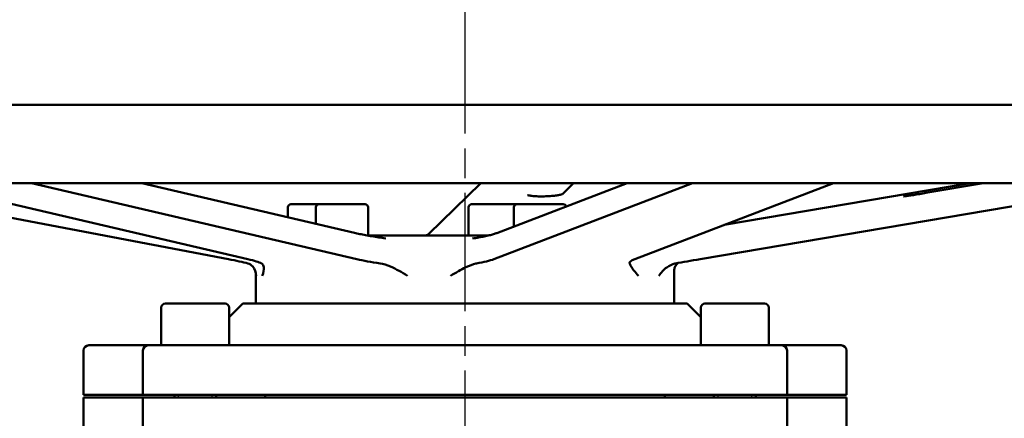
# Model space of a CAD drawing. Header units: millimetres. Extents: x 0 to 1680, y 0 to 1188.
# Tile 11 of 27: x 442 to 630, y 845 to 921. Entities that reach past the tile are written whole.
import ezdxf

# ---------------------------------------------------------------- set-up
doc = ezdxf.new("R2010")
doc.units = ezdxf.units.MM
doc.header["$LTSCALE"] = 4
doc.linetypes.add('CHAIN', pattern=[0.7087, 0.4724, -0.0591, 0.1181, -0.0591])
for name, color, linetype, lineweight in [('Видимый контур (ГОСТ)', 7, 'Continuous', 50), ('Линия резьбы (ГОСТ)', 7, 'Continuous', 25), ('Осевая линия (ГОСТ)', 7, 'Continuous', 25), ('Размер (ГОСТ)', 7, 'Continuous', 25)]:
    doc.layers.add(name, color=color, linetype=linetype, lineweight=lineweight)
doc.styles.add('Обычный текст (ГОСТ)', font='GOST Common Italic.ttf')
doc.dimstyles.new('Обычный (ГОСТ)', dxfattribs={"dimscale": 4, "dimtxt": 3.5, "dimasz": 3.5, "dimexe": 1, "dimexo": 0, "dimgap": 0.5, "dimtad": 1, "dimtxsty": 'Обычный текст (ГОСТ)', "dimblk": 'Filled-1', "dimcen": 0.09, "dimdle": 15, "dimclrd": 256, "dimclre": 256, "dimclrt": 256, "dimazin": 2, "dimtfac": 0.714286, "dimtdec": 3, "dimtmove": 0, "dimatfit": 3, "dimfxl": 1, "dimtolj": 1, "dimlwd": 25, "dimlwe": 25, "dimarcsym": 0})

# ---------------------------------------------------------------- blocks, each defined once
blk = doc.blocks.new('Filled-1')
at = {"color": 0}
for p, q in [((0, 0), (-1, 0.143)), ((-1, 0.143), (-1, -0.143)), ((-1, 0), (0, 0)), ((-1, -0.143), (0, 0))]:
    blk.add_line(p, q, dxfattribs=at)
at = {"color": 0, "flags": 128}
blk.add_lwpolyline([(-1, -0.143), (0, 0), (-1, 0.143), (-1, -0.143)], dxfattribs=at)
at = {"color": 0}
blk.add_solid([(-1, -0.143), (0, 0), (-1, 0.143), (-1, -0.143)], dxfattribs=at)
blk = doc.blocks.new('*D9')
at = {"layer": 'Defpoints', "color": 0, "linetype": 'Continuous', "transparency": 16777216}
for p in [(847.29, 1034.22), (847.29, 800.6), (367.29, 773.24)]:
    blk.add_point(p, dxfattribs=at)
at = {"layer": 'Размер (ГОСТ)', "linetype": 'Continuous', "lineweight": 25, "transparency": 16777216}
for p, q in [((367.29, 773.24), (367.29, 1038.22)), ((847.29, 800.6), (847.29, 1038.22)), ((381.29, 1034.22), (833.29, 1034.22))]:
    blk.add_line(p, q, dxfattribs=at)
at = {"layer": 'Размер (ГОСТ)', "linetype": 'Continuous', "lineweight": 25, "transparency": 16777216, "xscale": 14, "yscale": 14, "zscale": 14, "rotation": 180}
blk.add_blockref('Filled-1', (367.29, 1034.22), dxfattribs=at)
at = {"layer": 'Размер (ГОСТ)', "linetype": 'Continuous', "lineweight": 25, "transparency": 16777216, "xscale": 14, "yscale": 14, "zscale": 14}
blk.add_blockref('Filled-1', (847.29, 1034.22), dxfattribs=at)
at = {"layer": 'Размер (ГОСТ)', "linetype": 'Continuous', "lineweight": 25, "transparency": 16777216, "insert": (595.58, 1050.22), "char_height": 14, "attachment_point": 1, "style": 'Обычный текст (ГОСТ)'}
blk.add_mtext('\\A1;480', dxfattribs=at)
blk = doc.blocks.new('*D10')
at = {"layer": 'Defpoints', "color": 0, "linetype": 'Continuous', "transparency": 16777216}
for p in [(847.29, 974.6), (527.29, 914.6), (847.29, 800.6)]:
    blk.add_point(p, dxfattribs=at)
at = {"layer": 'Размер (ГОСТ)', "linetype": 'Continuous', "lineweight": 25, "transparency": 16777216}
for p, q in [((527.29, 914.6), (527.29, 978.6)), ((847.29, 800.6), (847.29, 978.6)), ((541.29, 974.6), (833.29, 974.6))]:
    blk.add_line(p, q, dxfattribs=at)
at = {"layer": 'Размер (ГОСТ)', "linetype": 'Continuous', "lineweight": 25, "transparency": 16777216, "xscale": 14, "yscale": 14, "zscale": 14, "rotation": 180}
blk.add_blockref('Filled-1', (527.29, 974.6), dxfattribs=at)
at = {"layer": 'Размер (ГОСТ)', "linetype": 'Continuous', "lineweight": 25, "transparency": 16777216, "xscale": 14, "yscale": 14, "zscale": 14}
blk.add_blockref('Filled-1', (847.29, 974.6), dxfattribs=at)
at = {"layer": 'Размер (ГОСТ)', "linetype": 'Continuous', "lineweight": 25, "transparency": 16777216, "insert": (672.42, 990.6), "char_height": 14, "attachment_point": 1, "style": 'Обычный текст (ГОСТ)'}
blk.add_mtext('\\A1;320', dxfattribs=at)

msp = doc.modelspace()

# ---------------------------------------------------------------- linework, layer by layer
at = {"layer": 'Видимый контур (ГОСТ)'}
for p, q in [((357.29, 904.597), (697.29, 904.597)), ((697.29, 889.597), (357.29, 889.597)), ((405.554, 889.597), (482.01, 875.081)), ((485.736, 875.081), (423.514, 889.597)), ((444.369, 889.597), (506.591, 875.081)), ((506.123, 880.111), (465.46, 889.597)), ((520.294, 879.855), (530.34, 889.597)), ((532.823, 875.081), (570.823, 889.597)), ((558.302, 889.597), (533.364, 880.071)), ((548.069, 889.597), (545.929, 887.522)), ((597.778, 889.597), (559.777, 875.081)), ((572.264, 875.081), (657.972, 889.597)), ((576.907, 881.624), (623.98, 889.597)), ((626.498, 889.597), (615.492, 887.733)), ((493.975, 885.597), (499.359, 885.597)), ((499.359, 885.597), (508.159, 885.597)), ((528.551, 885.597), (537.261, 885.597)), ((537.261, 885.597), (546.061, 885.597)), ((493.375, 884.997), (493.375, 883.084)), ((498.759, 884.997), (498.759, 881.829)), ((508.759, 884.997), (508.759, 879.597)), ((527.951, 884.997), (527.951, 879.597)), ((536.661, 884.997), (536.661, 881.33)), ((508.633, 879.597), (531.759, 879.597)), ((567.29, 872.765), (567.29, 866.597)), ((487.29, 872.013), (487.29, 866.597)), ((469.171, 865.797), (469.171, 858.597)), ((469.971, 866.597), (481.371, 866.597)), ((484.79, 866.597), (482.171, 863.978)), ((482.171, 865.797), (482.171, 858.597)), ((569.79, 866.597), (484.79, 866.597)), ((569.79, 866.597), (572.409, 863.978)), ((572.409, 865.797), (572.409, 858.597)), ((573.209, 866.597), (584.609, 866.597)), ((585.409, 865.797), (585.409, 858.597)), ((454.29, 849.097), (454.29, 857.597)), ((455.29, 858.597), (466.38, 858.597)), ((465.671, 849.097), (465.671, 857.597)), ((466.671, 858.597), (466.38, 858.597)), ((466.671, 858.597), (478.983, 858.597)), ((488.897, 858.597), (478.983, 858.597)), ((488.897, 858.597), (565.683, 858.597)), ((575.597, 858.597), (565.683, 858.597)), ((575.597, 858.597), (587.909, 858.597)), ((588.2, 858.597), (587.909, 858.597)), ((588.2, 858.597), (599.29, 858.597)), ((588.909, 849.097), (588.909, 857.597)), ((600.29, 849.097), (600.29, 857.597)), ((465.534, 849.097), (454.29, 849.097)), ((465.534, 848.597), (454.29, 848.597)), ((454.29, 805.246), (454.29, 848.597)), ((465.534, 849.097), (465.671, 849.097)), ((465.671, 848.597), (465.534, 848.597)), ((479.351, 849.097), (465.671, 849.097)), ((479.351, 848.597), (465.671, 848.597)), ((465.671, 833.709), (465.671, 848.597)), ((471.671, 849.097), (471.671, 848.597)), ((479.351, 849.097), (488.364, 849.097)), ((488.364, 848.597), (479.351, 848.597)), ((479.671, 849.097), (479.671, 848.597)), ((566.216, 849.097), (488.364, 849.097)), ((566.216, 848.597), (488.364, 848.597)), ((489.063, 848.597), (489.063, 849.097)), ((565.517, 848.597), (565.517, 849.097)), ((566.216, 849.097), (575.229, 849.097)), ((575.229, 848.597), (566.216, 848.597)), ((574.909, 849.097), (574.909, 848.597)), ((588.909, 849.097), (575.229, 849.097)), ((588.909, 848.597), (575.229, 848.597)), ((582.909, 849.097), (582.909, 848.597)), ((588.909, 849.097), (589.046, 849.097)), ((589.046, 848.597), (588.909, 848.597)), ((588.909, 833.709), (588.909, 848.597)), ((600.29, 849.097), (589.046, 849.097)), ((600.29, 848.597), (589.046, 848.597)), ((600.29, 810.012), (600.29, 848.597))]:
    msp.add_line(p, q, dxfattribs=at)
for centre, radius, start, end in [((493.975, 884.997), 0.6, 90, 180), ((499.359, 884.997), 0.6, 90, 180), ((508.159, 884.997), 0.6, 0, 90), ((528.551, 884.997), 0.6, 90, 180), ((537.261, 884.997), 0.6, 90, 180), ((546.061, 884.997), 0.6, 14.11587, 90), ((469.971, 865.797), 0.8, 90, 180), ((481.371, 865.797), 0.8, 0, 90), ((573.209, 865.797), 0.8, 90, 180), ((584.609, 865.797), 0.8, 0, 90), ((455.29, 857.597), 1, 90, 180), ((466.671, 857.597), 1, 90, 180), ((587.909, 857.597), 1, 0, 90), ((599.29, 857.597), 1, 0, 90)]:
    msp.add_arc(centre, radius, start, end, dxfattribs=at)
for centre, major_axis, ratio, start_param, end_param in [((477.322, 875.081), (-9.999, 1.49), 0.0769276, 3.7212592, 4.2358772), ((478.784, 875.081), (9.999, -1.222), 0.1148905, 0.3015546, 0.8161726), ((513.543, 875.081), (9.999, -1.222), 0.1148905, 3.9577652, 4.4723832), ((523.838, 875.081), (9.999, 0.753), 0.149847, 5.3027787, 5.8173967), ((568.762, 875.081), (9.999, 0.753), 0.149847, 2.675804, 3.190422), ((573.663, 875.081), (-10, -1.661), 0.0228289, 4.8489387, 5.3635567)]:
    msp.add_ellipse(centre, major_axis=major_axis, ratio=ratio, start_param=start_param, end_param=end_param, dxfattribs=at)
for points, knots in [([(545.961, 887.537), (545.961, 887.537), (545.96, 887.536), (545.943, 887.528), (545.905, 887.511), (545.771, 887.465), (545.655, 887.432), (545.33, 887.358), (545.104, 887.316), (544.56, 887.235), (544.234, 887.198), (543.525, 887.136), (543.14, 887.113), (542.36, 887.086), (541.965, 887.082), (541.214, 887.094), (540.857, 887.11), (540.232, 887.158), (539.96, 887.19), (539.55, 887.257), (539.399, 887.293), (539.288, 887.328), (539.267, 887.336), (539.254, 887.341), (539.252, 887.342), (539.252, 887.342)], [3.4490578, 3.4490578, 3.4490578, 3.4490578, 3.4839184, 3.4839184, 3.6214172, 3.6214172, 3.820893, 3.820893, 4.0784806, 4.0784806, 4.36876, 4.36876, 4.6722603, 4.6722603, 4.9795163, 4.9795163, 5.2844574, 5.2844574, 5.5782943, 5.5782943, 5.8390055, 5.8390055, 5.9293265, 5.9293265, 5.966271, 5.966271, 5.966271, 5.966271]), ([(615.492, 887.733), (615.08, 887.663), (614.659, 887.593), (613.84, 887.461), (613.443, 887.398), (612.714, 887.287), (612.382, 887.238), (611.823, 887.159), (611.593, 887.129), (611.353, 887.101), (611.292, 887.094), (611.212, 887.087), (611.187, 887.086), (611.182, 887.085), (611.181, 887.085), (611.181, 887.085)], [6.1447508, 6.1447508, 6.1447508, 6.1447508, 6.4628108, 6.4628108, 6.7808073, 6.7808073, 7.0974707, 7.0974707, 7.4088805, 7.4088805, 7.5501004, 7.5501004, 7.6630614, 7.6630614, 7.6749727, 7.6749727, 7.6749727, 7.6749727]), ([(512.12, 879.046), (511.67, 879.108), (511.224, 879.172), (510.348, 879.306), (509.918, 879.375), (509.08, 879.516), (508.672, 879.589), (507.886, 879.736), (507.508, 879.81), (506.787, 879.96), (506.444, 880.035), (506.123, 880.111)], [0.94431853, 0.94431853, 0.94431853, 0.94431853, 1.06961409, 1.06961409, 1.19490965, 1.19490965, 1.32020521, 1.32020521, 1.44550077, 1.44550077, 1.57079633, 1.57079633, 1.57079633, 1.57079633]), ([(519.78, 879.597), (519.856, 879.626), (519.924, 879.654), (520.18, 879.77), (520.294, 879.855), (520.294, 879.855)], [0.43269092, 0.43269092, 0.43269092, 0.43269092, 0.49600571, 0.49600571, 0.70193179, 0.70193179, 0.70193179, 0.70193179]), ([(533.364, 880.071), (533.185, 880.002), (532.972, 879.93), (532.491, 879.785), (532.221, 879.711), (531.633, 879.565), (531.315, 879.493), (530.634, 879.351), (530.273, 879.281), (529.514, 879.147), (529.117, 879.082), (528.705, 879.02)], [4.71238898, 4.71238898, 4.71238898, 4.71238898, 4.84094415, 4.84094415, 4.96949933, 4.96949933, 5.0980545, 5.0980545, 5.22660967, 5.22660967, 5.35516485, 5.35516485, 5.35516485, 5.35516485]), ([(487.315, 871.891), (487.315, 871.893), (487.315, 871.896), (487.274, 872.557), (487.047, 873.187), (486.405, 873.955), (486.088, 874.164), (485.75, 874.255)], [-0.00146811, -0.00146811, -0.00146811, -0.00146811, 0, 0, 0.3891076, 0.3891076, 0.65713198, 0.65713198, 0.65713198, 0.65713198]), ([(488.373, 874.255), (488.39, 874.247), (488.407, 874.237), (488.6, 874.108), (488.727, 873.864), (488.822, 873.072), (488.733, 872.496), (488.487, 871.896), (488.486, 871.893), (488.485, 871.891)], [0, 0, 0, 0, 0.01818392, 0.01818392, 0.22049702, 0.22049702, 0.47719105, 0.47719105, 0.47825844, 0.47825844, 0.47825844, 0.47825844]), ([(516.292, 871.891), (516.288, 871.893), (516.284, 871.896), (515.205, 872.557), (514.113, 873.187), (512.311, 873.955), (511.636, 874.164), (511.029, 874.255)], [-0.00146813, -0.00146813, -0.00146813, -0.00146813, 0, 0, 0.38910711, 0.38910711, 0.65713197, 0.65713197, 0.65713197, 0.65713197]), ([(529.498, 874.255), (529.448, 874.246), (529.397, 874.236), (528.792, 874.107), (528.156, 873.862), (526.524, 873.07), (525.55, 872.495), (524.537, 871.896), (524.533, 871.893), (524.528, 871.891)], [0, 0, 0, 0, 0.01854263, 0.01854263, 0.22110033, 0.22110033, 0.47740552, 0.47740552, 0.47847341, 0.47847341, 0.47847341, 0.47847341]), ([(560.468, 871.891), (560.465, 871.893), (560.463, 871.896), (559.838, 872.557), (559.389, 873.187), (558.917, 873.955), (558.818, 874.164), (558.78, 874.255)], [-0.00146811, -0.00146811, -0.00146811, -0.00146811, 0, 0, 0.38910759, 0.38910759, 0.65713197, 0.65713197, 0.65713197, 0.65713197]), ([(567.571, 874.255), (567.522, 874.246), (567.472, 874.236), (566.904, 874.105), (566.383, 873.86), (565.282, 873.067), (564.771, 872.494), (564.391, 871.896), (564.39, 871.893), (564.388, 871.891)], [0, 0, 0, 0, 0.01899924, 0.01899924, 0.22186851, 0.22186851, 0.47767826, 0.47767826, 0.47874678, 0.47874678, 0.47874678, 0.47874678]), ([(567.29, 872.765), (567.29, 872.998), (567.333, 873.214), (567.46, 873.594), (567.546, 873.748), (567.721, 874.006), (567.807, 874.099), (567.972, 874.259), (568.044, 874.312), (568.1, 874.352)], [0.14034262, 0.14034262, 0.14034262, 0.14034262, 0.148636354, 0.148636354, 0.158196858, 0.158196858, 0.16949309, 0.16949309, 0.184022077, 0.184022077, 0.184022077, 0.184022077]), ([(487.259, 872.341), (487.263, 872.32), (487.266, 872.3), (487.273, 872.258), (487.276, 872.237), (487.281, 872.193), (487.283, 872.171), (487.286, 872.127), (487.288, 872.104), (487.29, 872.059), (487.29, 872.036), (487.29, 872.013)], [-0.503668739, -0.503668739, -0.503668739, -0.503668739, -0.500530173, -0.500530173, -0.497391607, -0.497391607, -0.494253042, -0.494253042, -0.491114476, -0.491114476, -0.48797591, -0.48797591, -0.48797591, -0.48797591])]:
    msp.add_open_spline(points, degree=3, knots=knots, dxfattribs=at)
at = {"layer": 'Линия резьбы (ГОСТ)'}
for p, q in [((472.415, 849.097), (472.415, 848.597)), ((478.927, 848.597), (478.927, 849.097)), ((575.653, 849.097), (575.653, 848.597)), ((582.165, 848.597), (582.165, 849.097))]:
    msp.add_line(p, q, dxfattribs=at)
at = {"layer": 'Осевая линия (ГОСТ)', "linetype": 'CHAIN', "ltscale": 11.993792}
msp.add_line((527.29, 559.097), (527.29, 914.597), dxfattribs=at)

# ---------------------------------------------------------------- dimensions: what is measured, and where the dimension line sits
at = {"layer": 'Размер (ГОСТ)', "linetype": 'Continuous', "lineweight": 25}
dim = msp.add_linear_dim(base=(847.29, 1034.216), p1=(367.29, 773.243), p2=(847.29, 800.597), dimstyle='Обычный (ГОСТ)', override={"dimgap": 0.5, "dimdec": 2, "dimtol": 0, "dimlim": 0, "dimtp": 0, "dimtm": 0, "dimtdec": 3, "dimtofl": 0, "dimatfit": 1}, dxfattribs=at)
dim.commit()
dim.dimension.update_dxf_attribs({"geometry": '*D9', "text_midpoint": (610.792, 1034.216), "dimtype": 160})
dim = msp.add_linear_dim(base=(847.29, 974.597), p1=(527.29, 914.597), p2=(847.29, 800.597), angle=180, dimstyle='Обычный (ГОСТ)', override={"dimgap": 0.5, "dimdec": 2, "dimtol": 0, "dimlim": 0, "dimtp": 0, "dimtm": 0, "dimtdec": 3, "dimtofl": 0, "dimatfit": 1}, dxfattribs=at)
dim.commit()
dim.dimension.update_dxf_attribs({"geometry": '*D10', "text_midpoint": (687.29, 974.597), "dimtype": 160})

doc.saveas('drawing.dxf')
